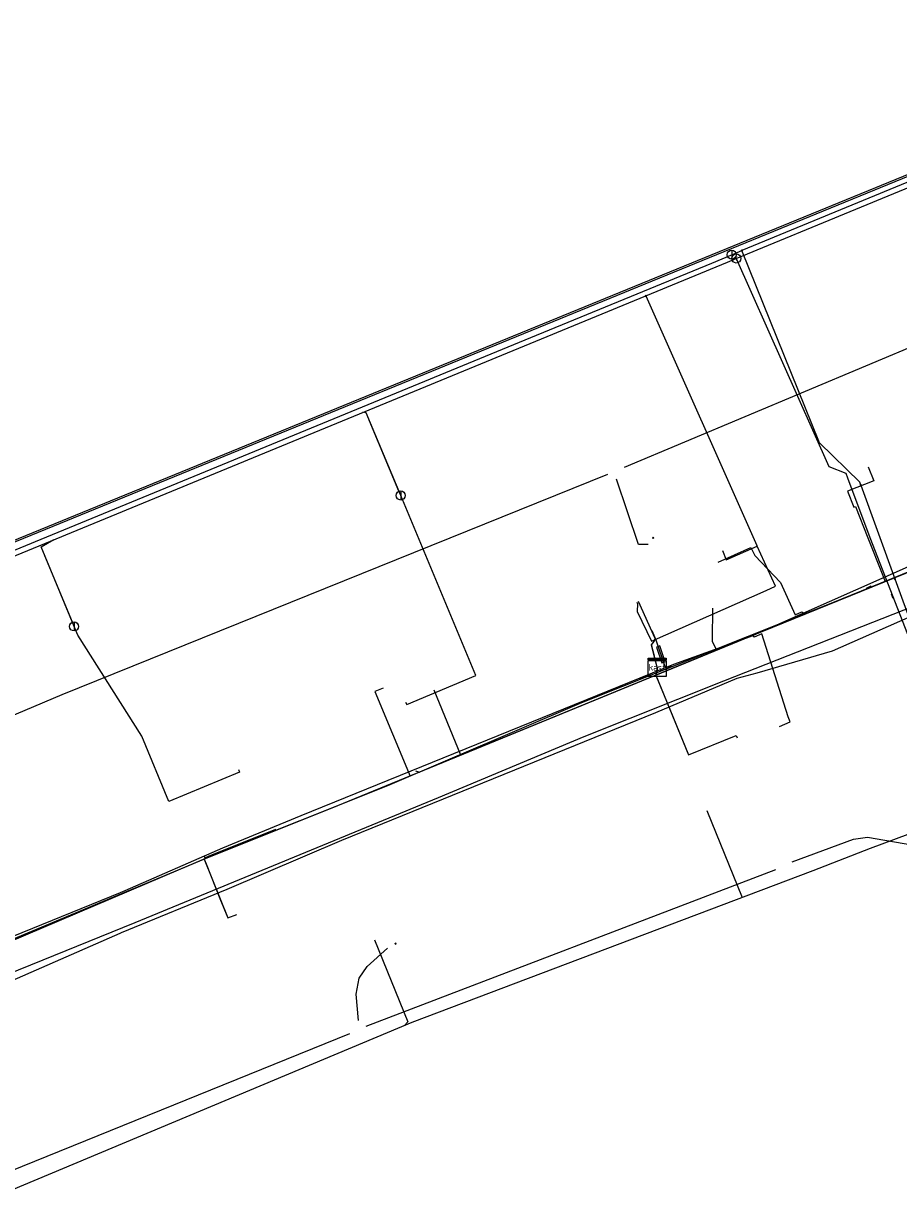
# Model space of a CAD drawing. Extents: x 102676 to 106538, y 417474 to 420545.
# Tile 108 of 112: x 105489 to 105586, y 419522 to 419653. Entities that reach past the tile are written whole.
import ezdxf
from ezdxf.enums import TextEntityAlignment as Align
from ezdxf.lldxf.tags import DXFTag

# ---------------------------------------------------------------- set-up
doc = ezdxf.new("R2010")
doc.units = 0
doc.layers.get('0').update_dxf_attribs({"lineweight": 25})
for name, color, linetype, lineweight in [('B-WE-KL-DATA_COAXKABEL_17_ZIGGO BV-G', 90, 'KL-DATA-N', 25), ('B-WE-KL-DATA_COAXKABEL_7_ZIGGO BV-G', 90, 'KL-DATA-N', 25), ('B-WE-KL-DATA_DUCT_ZIGGO BV-G', 90, 'Continuous', 25), ('B-WE-KL-DATA_HULPSTUK_ZIGGO BV-S @ 0.5', 90, 'Continuous', 25), ('B-WE-KL-DATA_KABELBED_KPN BV-G', 90, 'Continuous', 25), ('B-WE-KL-DATA_KABELBED_ZIGGO BV-G', 90, 'Continuous', 25), ('B-WE-KL-DATA_MANTELBUIS_75_ZIGGO BV-G', 90, 'Continuous', 25), ('B-WE-KL-ET_LS_400 V_STEDIN NETBEHEER BV-G', 190, 'KL-LS-N', 25), ('B-WE-KL-ET_LS_MANTELBUIS_400_STEDIN NETBEHEER BV-G', 190, 'Continuous', 25), ('B-WE-KL-ET_MS_13 KV_STEDIN NETBEHEER BV-G', 130, 'KL-MS-N', 25), ('B-WE-KL-ET_MS_6 KV_STEDIN NETBEHEER BV-G', 130, 'KL-MS-N', 25), ('B-WE-KL-GAS_LD_HULPSTUK_STEDIN NETBEHEER BV-S @ 0.5', 50, 'Continuous', 25), ('B-WE-KL-GAS_LD_MANTELBUIS_STEDIN NETBEHEER BV-G', 50, 'Continuous', 25), ('B-WE-KL-GAS_LD_POLYETHYLEEN PE_200_0.1 BAR_STEDIN NETBEHEER BV-G', 50, 'KL-GAS-LD-N', 25), ('B-WE-KL-GAS_LD_POLYETHYLEEN PE_25_0.1 BAR_STEDIN NETBEHEER BV-G', 50, 'KL-GAS-LD-N', 25), ('B-WE-KL-GAS_LD_POLYETHYLEEN PE_32_0.1 BAR_STEDIN NETBEHEER BV-G', 50, 'KL-GAS-LD-N', 25), ('B-WE-KL-GAS_LD_POLYVINYLCHLORIDE PVC_110_0.1 BAR_STEDIN NETBEHEER BV-G', 50, 'KL-GAS-LD-N', 25), ('B-WE-KL-GAS_LD_POLYVINYLCHLORIDE PVC_200_0.1 BAR_STEDIN NETBEHEER BV-G', 50, 'KL-GAS-LD-N', 25), ('B-WE-KL-GAS_LD_POLYVINYLCHLORIDE PVC_32_0.1 BAR_STEDIN NETBEHEER BV-G', 50, 'KL-GAS-LD-N', 25), ('B-WE-KL-GAS_LD_POLYVINYLCHLORIDE PVC_40_0.1 BAR_STEDIN NETBEHEER BV-G', 50, 'KL-GAS-LD-N', 25), ('B-WE-KL-GAS_LD_POLYVINYLCHLORIDE PVC_63_0.1 BAR_STEDIN NETBEHEER BV-G', 50, 'KL-GAS-LD-N', 25), ('B-WE-KL-GAS_LD_STAAL_219_0.1 BAR_STEDIN NETBEHEER BV-G', 50, 'KL-GAS-LD-N', 25), ('B-WE-KL-OVERIG_HULPSTUK_STADSBEHEER GEMEENTE DORDRECHT-S @ 0.5', 8, 'Continuous', 25), ('B-WE-KL-WATER_HPE_200_EVIDES INFRA-G', 170, 'KL-WATER-N', 25), ('B-WE-KL-WATER_HULPSTUK_EVIDES INFRA-S @ 0.5', 170, 'Continuous', 25), ('B-WE-KL-WATER_POLYVINYLCHLORIDE PVC_110_EVIDES INFRA-G', 170, 'KL-WATER-N', 25), ('B-WE-KL-WATER_POLYVINYLCHLORIDE PVC_200_EVIDES INFRA-G', 170, 'KL-WATER-N', 25), ('B-WE-KL-WATER_STAAL_219_EVIDES INFRA-G', 170, 'KL-WATER-N', 25), ('B-WE-RI-DRUK_HIGH DENSITY POLYETHYLENE HDPE_50_STADSBEHEER GEMEENTE DORDRECHT-G', 210, 'RI-PERS', 25), ('B-WE-RI-DRUK_HIGH DENSITY POLYETHYLENE HDPE_63_STADSBEHEER GEMEENTE DORDRECHT-G', 210, 'RI-PERS', 25)]:
    doc.layers.add(name, color=color, linetype=linetype, lineweight=lineweight)
doc.styles.add('NLCS-ISO', font='NLCS-ISO.ttf')
doc.styles.get("Standard").update_dxf_attribs({"font": 'arial.ttf'})
tags = doc.linetypes.add('KL-DATA-N', pattern='A,4,-1,[101,NLCS.shx,S=0.5,R=0,X=0,Y=0],-1,4,-1,["D",Standard,S=1,R=0,X=-0.25,Y=-0.5],-1.5', length=12.5).pattern_tags.tags
tags[18] = DXFTag(74, 10)
tags = doc.linetypes.add('KL-GAS-LD-N', pattern='A,4,-1,[69,NLCS.shx,S=0.5,R=0,X=0,Y=0],-1,4,-1,["L",Standard,S=1,R=0,X=0.25,Y=-0.5],-2', length=13).pattern_tags.tags
tags[18] = DXFTag(74, 10)
tags = doc.linetypes.add('KL-LS-N', pattern='A,4,-1,[103,NLCS.shx,S=0.75,R=0,X=0,Y=0],-1,4,-1,["L",Standard,S=1,R=0,X=0,Y=-0.5],-2', length=13).pattern_tags.tags
tags[18] = DXFTag(74, 10)
tags = doc.linetypes.add('KL-MS-N', pattern='A,4,-1,[103,NLCS.shx,S=0.75,R=0,X=0,Y=0],-1,4,-1,["M",Standard,S=1,R=0,X=0,Y=-0.5],-2', length=13).pattern_tags.tags
tags[18] = DXFTag(74, 10)
doc.linetypes.add('KL-WATER-N', pattern='A,7,-0.5,[168,NLCS.shx,S=0.75,R=0,X=0.75,Y=0],-2', length=9.5)
tags = doc.linetypes.add('RI-PERS', pattern='A,7,-2,["P",Standard,S=1.8,R=0,X=-0.5,Y=-0.9],-2,7,-2,[102,NLCS.shx,S=1,R=180,X=0,Y=0],-2', length=22).pattern_tags.tags
tags[6] = DXFTag(74, 10)

# ---------------------------------------------------------------- blocks, each defined once
blk = doc.blocks.new('SKL-WTB_HULP_OVERIG-SO')
at = {"color": 0, "linetype": 'ByBlock', "lineweight": 18}
for points in [[(-0.14, 0.14), (0.14, -0.14)], [(0.14, 0.14), (-0.14, -0.14)]]:
    blk.add_lwpolyline(points, dxfattribs=at)
at = {"color": 0, "linetype": 'ByBlock', "lineweight": 18, "style": 'NLCS-ISO', "flags": 1}
for tag, p in [('TYPE', (1.5, 0)), ('OMSCHRIJVING', (1.5, -3)), ('LABEL', (1.5, -1.5))]:
    blk.add_attdef(tag, p, '', height=1, dxfattribs=at)
blk = doc.blocks.new('SKL-WTB_HULP_AFSLUITER-SO')
at = {"color": 0, "linetype": 'ByBlock', "lineweight": 18}
blk.add_lwpolyline([(0, 0.8), (0, -0.8)], dxfattribs=at)
blk.add_circle((0, 0), 1, dxfattribs=at)
at = {"color": 0, "linetype": 'ByBlock', "lineweight": 18, "style": 'NLCS-ISO', "flags": 1}
for tag, p in [('TYPE', (1.5, 0)), ('OMSCHRIJVING', (1.5, -3)), ('LABEL', (1.5, -1.5))]:
    blk.add_attdef(tag, p, '', height=1, dxfattribs=at)
blk = doc.blocks.new('SKL-WTB_HULP_T STUK-SO')
at = {"color": 0, "linetype": 'ByBlock', "lineweight": 18}
blk.add_circle((0, 0), 1, dxfattribs=at)
at = {"color": 0, "linetype": 'ByBlock', "lineweight": -2, "style": 'NLCS-ISO'}
blk.add_text('T', height=1, dxfattribs=at).set_placement((0, 0), align=Align.MIDDLE_CENTER)
at = {"color": 0, "linetype": 'ByBlock', "lineweight": 18, "style": 'NLCS-ISO', "flags": 1}
for tag, p in [('TYPE', (1.5, 0)), ('OMSCHRIJVING', (1.5, -3)), ('LABEL', (1.5, -1.5))]:
    blk.add_attdef(tag, p, '', height=1, dxfattribs=at)
blk = doc.blocks.new('SKL-WTB_HULP_KAST-SO')
at = {"color": 0, "linetype": 'ByBlock', "lineweight": 18}
for points in [[(-2, 2), (2, 2), (2, 1.68), (-2, 1.68)], [(-2, 1.52), (2, 1.52), (2, -2), (-2, -2)]]:
    blk.add_lwpolyline(points, close=True, dxfattribs=at)
at = {"color": 0, "linetype": 'ByBlock', "lineweight": 18, "style": 'NLCS-ISO'}
blk.add_text('kast', height=1.5, dxfattribs=at).set_placement((0, 0), align=Align.MIDDLE_CENTER)
at = {"color": 0, "linetype": 'ByBlock', "lineweight": 18, "style": 'NLCS-ISO', "flags": 1}
for tag, p in [('TYPE', (2.5, 0)), ('OMSCHRIJVING', (2.5, -3)), ('LABEL', (2.5, -1.5))]:
    blk.add_attdef(tag, p, '', height=1, dxfattribs=at)

msp = doc.modelspace()

# ---------------------------------------------------------------- linework, layer by layer
at = {"layer": 'B-WE-KL-DATA_COAXKABEL_17_ZIGGO BV-G', "flags": 128}
for points in [[(105559.387, 419581.761), (105559.413, 419581.451), (105559.357, 419581.187), (105559.241, 419580.896), (105569.661, 419585.174), (105609.257, 419601.232), (105624.732, 419607.294), (105626.186, 419607.881), (105627.726, 419608.9), (105626.811, 419589.856), (105634.116, 419587.737), (105634.295, 419587.669), (105634.479, 419587.618), (105634.677, 419587.582), (105634.884, 419587.566), (105635.112, 419587.571), (105635.37, 419587.608), (105635.585, 419587.664), (105635.966, 419587.83), (105636.244, 419588.015), (105636.476, 419588.23), (105636.703, 419588.521), (105636.926, 419588.981), (105637.002, 419589.275), (105637.037, 419589.603), (105637.044, 419589.713), (105637.04, 419589.835), (105637.012, 419589.992), (105636.945, 419590.179), (105636.866, 419590.319), (105636.787, 419590.421), (105636.69, 419590.489), (105636.591, 419590.576), (105636.466, 419590.724), (105636.352, 419590.93), (105636.287, 419591.139), (105636.265, 419591.361), (105636.277, 419591.443), (105636.266, 419591.543), (105636.223, 419591.646), (105636.144, 419591.735), (105636.07, 419591.781), (105635.987, 419591.846), (105635.889, 419591.947), (105635.794, 419592.09), (105635.733, 419592.235), (105635.693, 419592.451), (105635.7, 419592.622), (105637.163, 419604.348), (105637.281, 419604.961), (105637.46, 419605.537), (105637.727, 419606.149), (105637.961, 419606.563), (105638.289, 419607.035), (105638.686, 419607.495), (105639.06, 419607.85), (105639.358, 419608.091), (105639.784, 419608.382), (105640.431, 419608.726), (105653.575, 419613.785), (105656.544, 419614.984), (105686.755, 419627.679), (105687.317, 419626.343), (105688.11, 419626.676), (105687.625, 419628.071), (105688.152, 419627.832), (105688.558, 419626.865)], [(105627.714, 419608.641), (105627.726, 419608.9), (105626.186, 419607.881), (105624.732, 419607.294), (105609.257, 419601.232), (105569.661, 419585.174), (105561.345, 419581.759), (105523.215, 419566.118), (105510.405, 419561.024), (105472.342, 419544.874), (105453.503, 419537.156), (105444.025, 419533.319), (105442.893, 419536.119)]]:
    msp.add_lwpolyline(points, dxfattribs=at)
at = {"layer": 'B-WE-KL-DATA_COAXKABEL_7_ZIGGO BV-G', "flags": 128}
for points in [[(105622.993, 419611.821), (105623.185, 419611.895), (105624.918, 419607.369), (105609.257, 419601.232), (105569.661, 419585.174), (105559.241, 419580.896), (105559.357, 419581.187), (105559.413, 419581.451), (105559.387, 419581.761)], [(105613.567, 419585.555), (105613.232, 419585.423), (105613.598, 419584.492), (105617.05, 419585.851), (105613.937, 419593.756), (105614.819, 419594.11), (105611.661, 419602.174), (105609.257, 419601.232), (105569.661, 419585.174), (105559.241, 419580.896), (105559.357, 419581.187), (105559.413, 419581.451), (105559.387, 419581.761)], [(105559.387, 419581.761), (105559.146, 419582.743), (105558.761, 419584.265), (105558.962, 419584.46), (105559.119, 419584.704), (105559.17, 419584.937), (105557.351, 419589.019)], [(105565.484, 419584.638), (105565.965, 419583.656), (105559.241, 419580.896), (105559.357, 419581.187), (105559.413, 419581.451), (105559.387, 419581.761)], [(105559.387, 419581.761), (105559.413, 419581.451), (105559.357, 419581.187), (105559.241, 419580.896), (105523.215, 419566.118), (105510.405, 419561.024), (105509.299, 419560.555), (105511.907, 419554.054), (105512.907, 419554.433)], [(105559.387, 419581.761), (105559.413, 419581.451), (105559.357, 419581.187), (105559.241, 419580.896), (105562.861, 419572.073), (105568.134, 419574.236), (105568.248, 419573.959)]]:
    msp.add_lwpolyline(points, dxfattribs=at)
at = {"layer": 'B-WE-KL-DATA_DUCT_ZIGGO BV-G', "flags": 128}
for points in [[(105582.706, 419596.087), (105584.281, 419592.085)], [(105559.086, 419582.982), (105558.761, 419584.265)], [(105559.285, 419580.788), (105560.866, 419576.936)], [(105509.509, 419560.031), (105511.038, 419556.22)]]:
    msp.add_lwpolyline(points, dxfattribs=at)
at = {"layer": 'B-WE-KL-DATA_KABELBED_KPN BV-G', "flags": 128}
for points in [[(105346.612, 419488.294), (105346.613, 419488.294), (105354.018, 419491.52), (105373.877, 419500), (105374.751, 419500.373), (105386.56, 419505.396), (105402.947, 419512.259), (105448.712, 419530.675), (105464.712, 419536.943), (105500, 419552.359), (105500.163, 419552.431), (105511.84, 419557.237), (105524.541, 419562.664), (105559.255, 419576.754), (105568.235, 419580.547), (105570.473, 419581.142), (105578.785, 419583.577), (105596.765, 419591.496), (105600.422, 419592.426), (105612.241, 419596.61), (105625.156, 419601.684), (105626.445, 419601.607), (105627.657, 419601.534), (105627.699, 419601.532)], [(105596.233, 419596.886), (105569.677, 419585.126), (105561.188, 419582.071), (105519.995, 419565.338), (105511.311, 419561.775), (105500.532, 419557.041), (105500, 419556.824), (105464.163, 419542.263)]]:
    msp.add_lwpolyline(points, dxfattribs=at)
at = {"layer": 'B-WE-KL-DATA_KABELBED_ZIGGO BV-G', "flags": 128}
for points in [[(105582.742, 419603.913), (105583.349, 419602.37), (105580.464, 419601.235), (105581.16, 419599.467), (105581.345, 419599.542), (105582.706, 419596.087)], [(105610.795, 419601.835), (105584.614, 419591.238)], [(105582.706, 419596.087), (105584.281, 419592.085)], [(105584.614, 419591.238), (105565.965, 419583.656)], [(105584.281, 419592.085), (105584.614, 419591.238)], [(105558.761, 419584.265), (105559.119, 419584.704), (105559.17, 419584.937), (105557.351, 419589.019)], [(105565.517, 419588.297), (105565.486, 419584.855)], [(105565.486, 419584.855), (105565.484, 419584.638)], [(105565.484, 419584.638), (105565.965, 419583.656)], [(105559.086, 419582.982), (105558.761, 419584.265)], [(105565.965, 419583.656), (105559.241, 419580.896)], [(105559.387, 419581.761), (105559.086, 419582.982)], [(105559.387, 419581.761), (105559.413, 419581.451), (105559.241, 419580.896)], [(105559.241, 419580.896), (105537.682, 419572.053)], [(105559.241, 419580.896), (105559.285, 419580.788)], [(105559.285, 419580.788), (105560.866, 419576.936)], [(105537.682, 419572.053), (105534.737, 419579.233)], [(105560.866, 419576.936), (105562.785, 419572.258)], [(105562.785, 419572.258), (105562.861, 419572.073), (105568.134, 419574.236), (105568.248, 419573.959)], [(105537.682, 419572.053), (105523.215, 419566.118), (105509.299, 419560.555)], [(105509.299, 419560.555), (105468.315, 419543.224)], [(105509.299, 419560.555), (105509.509, 419560.031)], [(105509.509, 419560.031), (105511.038, 419556.22)], [(105511.038, 419556.22), (105511.907, 419554.054), (105512.907, 419554.433)]]:
    msp.add_lwpolyline(points, dxfattribs=at)
at = {"layer": 'B-WE-KL-DATA_MANTELBUIS_75_ZIGGO BV-G', "flags": 128}
for points in [[(105582.706, 419596.087), (105584.281, 419592.085)], [(105559.086, 419582.982), (105558.761, 419584.265)], [(105559.285, 419580.788), (105560.866, 419576.936)], [(105509.509, 419560.031), (105511.038, 419556.22)]]:
    msp.add_lwpolyline(points, dxfattribs=at)
at = {"layer": 'B-WE-KL-ET_LS_400 V_STEDIN NETBEHEER BV-G', "flags": 128}
for points in [[(105603.261, 419598.837), (105578.6, 419588.808), (105551.017, 419577.849), (105529.582, 419568.651), (105510.374, 419560.995), (105465.949, 419542.414), (105453.587, 419537.027), (105447.097, 419534.387), (105440.69, 419531.772), (105413.803, 419520.654), (105400.063, 419515.218), (105391.869, 419511.816), (105369.506, 419502.52), (105359.473, 419498.381), (105352.484, 419495.446), (105302.499, 419474.671), (105292.18, 419470.605), (105281.957, 419466.412), (105279.43, 419465.492), (105269.47, 419462.104), (105258.756, 419460.15), (105236.7, 419456.341), (105227.173, 419454.7)], [(105566.127, 419593.38), (105569.773, 419595.024), (105570.184, 419594.112), (105573.056, 419591.146), (105574.669, 419587.568), (105575.406, 419587.9), (105575.722, 419587.664)], [(105583.078, 419590.63), (105583.04, 419590.722), (105582.51, 419590.47)], [(105558.792, 419585.82), (105559.246, 419584.813), (105560.296, 419581.751), (105561.116, 419581.883), (105561.123, 419581.864)], [(105572.917, 419575.227), (105574.119, 419575.721), (105573.892, 419576.276), (105570.987, 419585.46), (105570.136, 419585.111), (105569.851, 419585.332)], [(105557.42, 419580.48), (105557.866, 419580.68)], [(105558.605, 419580.864), (105558.561, 419580.954), (105557.866, 419580.68)], [(105529.086, 419579.472), (105528.163, 419579.087), (105532.077, 419569.722)], [(105532.68, 419570.31), (105533.117, 419570.168)], [(105517.225, 419563.726), (105517.189, 419563.819), (105509.639, 419560.81)], [(105509.3, 419560.92), (105509.378, 419560.706), (105509.639, 419560.81)]]:
    msp.add_lwpolyline(points, dxfattribs=at)
at = {"layer": 'B-WE-KL-ET_LS_MANTELBUIS_400_STEDIN NETBEHEER BV-G', "flags": 128}
msp.add_lwpolyline([(105559.316, 419583.991), (105559.913, 419582.253), (105560.291, 419582.383), (105559.694, 419584.121), (105559.316, 419583.991)], dxfattribs=at)
at = {"layer": 'B-WE-KL-ET_MS_13 KV_STEDIN NETBEHEER BV-G', "flags": 128}
for points in [[(105252.868, 419484.064), (105256.265, 419484.48), (105254.448, 419498.381), (105256.266, 419500.237), (105261.171, 419502.389), (105284.284, 419512.155), (105416.068, 419566.271), (105621.057, 419650.12), (105621.32, 419652.825)], [(105621.529, 419652.908), (105621.244, 419649.981), (105456.935, 419582.771), (105316.941, 419525.349), (105261.227, 419502.25), (105256.353, 419500.111), (105254.606, 419498.328), (105256.433, 419484.35), (105253.785, 419484.02)]]:
    msp.add_lwpolyline(points, dxfattribs=at)
at = {"layer": 'B-WE-KL-ET_MS_6 KV_STEDIN NETBEHEER BV-G', "flags": 128}
msp.add_lwpolyline([(105097.964, 419430.032), (105099.111, 419430.194), (105134.169, 419435.816), (105163.204, 419440.306), (105172.892, 419441.874), (105181.915, 419443.678), (105196.462, 419445.978), (105212.031, 419448.552), (105233.277, 419452.174), (105245.844, 419454.368), (105259.904, 419456.72), (105262.103, 419457.121), (105264.289, 419457.581), (105266.461, 419458.101), (105268.618, 419458.68), (105270.757, 419459.318), (105272.876, 419460.014), (105274.975, 419460.767), (105311.277, 419474.925), (105329.772, 419482.937), (105390.278, 419508.48), (105392.628, 419509.388), (105437.408, 419527.294), (105466.994, 419539.498), (105501.681, 419553.546), (105535.198, 419567.386), (105551.328, 419574.13), (105566.786, 419580.268), (105596.065, 419591.806), (105611.746, 419597.739), (105622.305, 419602.021), (105620.801, 419605.973), (105625.609, 419607.804)], dxfattribs=at)
at = {"layer": 'B-WE-KL-GAS_LD_MANTELBUIS_STEDIN NETBEHEER BV-G', "flags": 128}
for points in [[(105530.843, 419601.216), (105527.56, 419609.075)], [(105494.723, 419586.74), (105491.693, 419594.083)], [(105585.285, 419589.867), (105585.454, 419589.418)]]:
    msp.add_lwpolyline(points, dxfattribs=at)
at = {"layer": 'B-WE-KL-GAS_LD_POLYETHYLEEN PE_200_0.1 BAR_STEDIN NETBEHEER BV-G', "flags": 128}
msp.add_lwpolyline([(105568.144, 419626.954), (105578.39, 419603.962), (105580.259, 419603.215), (105580.459, 419602.725)], dxfattribs=at)
at = {"layer": 'B-WE-KL-GAS_LD_POLYETHYLEEN PE_25_0.1 BAR_STEDIN NETBEHEER BV-G', "flags": 128}
msp.add_lwpolyline([(105564.885, 419565.945), (105568.808, 419556.328)], dxfattribs=at)
at = {"layer": 'B-WE-KL-GAS_LD_POLYETHYLEEN PE_32_0.1 BAR_STEDIN NETBEHEER BV-G', "flags": 128}
for points in [[(105531.036, 419600.755), (105527.219, 419609.889), (105526.864, 419609.959)], [(105531.58, 419577.914), (105531.695, 419577.637), (105539.358, 419580.839), (105531.036, 419600.755)], [(105494.914, 419586.277), (105491.277, 419595.092), (105492.677, 419595.884)], [(105513.093, 419570.453), (105513.208, 419570.176), (105505.378, 419566.945), (105502.401, 419574.161), (105495.318, 419585.298), (105494.914, 419586.277)]]:
    msp.add_lwpolyline(points, dxfattribs=at)
at = {"layer": 'B-WE-KL-GAS_LD_POLYVINYLCHLORIDE PVC_110_0.1 BAR_STEDIN NETBEHEER BV-G', "flags": 128}
for points in [[(105558.136, 419622.833), (105567.161, 419626.549)], [(105449.486, 419578.102), (105558.136, 419622.833)], [(105306.904, 419449.853), (105373.521, 419476.937), (105427.058, 419499.994), (105448.331, 419509.235), (105465.92, 419514.755), (105532.284, 419542.534), (105576.636, 419559.285), (105582.999, 419561.761), (105588.447, 419563.788), (105590.445, 419564.565)]]:
    msp.add_lwpolyline(points, dxfattribs=at)
at = {"layer": 'B-WE-KL-GAS_LD_POLYVINYLCHLORIDE PVC_200_0.1 BAR_STEDIN NETBEHEER BV-G', "flags": 128}
for points in [[(105568.144, 419626.954), (105594.596, 419637.844)], [(105567.161, 419626.549), (105568.144, 419626.954)]]:
    msp.add_lwpolyline(points, dxfattribs=at)
at = {"layer": 'B-WE-KL-GAS_LD_POLYVINYLCHLORIDE PVC_32_0.1 BAR_STEDIN NETBEHEER BV-G', "flags": 128}
for points in [[(105566.634, 419594.658), (105567.044, 419593.626), (105570.464, 419595.167)], [(105528.139, 419551.642), (105531.83, 419542.561), (105531.444, 419542.182)]]:
    msp.add_lwpolyline(points, dxfattribs=at)
at = {"layer": 'B-WE-KL-GAS_LD_POLYVINYLCHLORIDE PVC_40_0.1 BAR_STEDIN NETBEHEER BV-G', "flags": 128}
for points in [[(105557.164, 419588.948), (105557.226, 419588.785), (105557.189, 419587.919), (105558.776, 419584.649), (105571.459, 419590.235), (105572.469, 419590.717), (105570.464, 419595.167)], [(105570.464, 419595.167), (105570.438, 419595.225)]]:
    msp.add_lwpolyline(points, dxfattribs=at)
at = {"layer": 'B-WE-KL-GAS_LD_POLYVINYLCHLORIDE PVC_63_0.1 BAR_STEDIN NETBEHEER BV-G', "flags": 128}
msp.add_lwpolyline([(105558.136, 419622.833), (105570.438, 419595.225)], dxfattribs=at)
at = {"layer": 'B-WE-KL-GAS_LD_STAAL_219_0.1 BAR_STEDIN NETBEHEER BV-G', "flags": 128}
msp.add_lwpolyline([(105580.459, 419602.725), (105582.905, 419596.13), (105589.029, 419580.401), (105594.053, 419565.819)], dxfattribs=at)
at = {"layer": 'B-WE-KL-WATER_HPE_200_EVIDES INFRA-G', "flags": 128}
msp.add_lwpolyline([(105581.916, 419601.901), (105581.799, 419602.222), (105577.355, 419606.586), (105568.76, 419627.832)], dxfattribs=at)
at = {"layer": 'B-WE-KL-WATER_POLYVINYLCHLORIDE PVC_110_EVIDES INFRA-G', "flags": 128}
for points in [[(105567.65, 419627.375), (105568.76, 419627.832)], [(105280.061, 419508.384), (105286.539, 419511.595), (105289.686, 419513.106), (105298.764, 419516.92), (105398.483, 419557.727), (105457.745, 419582.148), (105545.443, 419618.236), (105565.447, 419626.442), (105567.741, 419627.412)]]:
    msp.add_lwpolyline(points, dxfattribs=at)
at = {"layer": 'B-WE-KL-WATER_POLYVINYLCHLORIDE PVC_200_EVIDES INFRA-G', "flags": 128}
for points in [[(105621.302, 419652.818), (105620.979, 419649.321), (105599.406, 419640.443), (105587.632, 419635.603), (105568.76, 419627.832)], [(105585.687, 419591.553), (105589.604, 419580.805), (105595.051, 419561.602), (105587.451, 419537.306), (105611.18, 419530.918), (105619.577, 419528.665), (105620.017, 419528.538), (105620.204, 419528.164), (105618.864, 419522.863)]]:
    msp.add_lwpolyline(points, dxfattribs=at)
at = {"layer": 'B-WE-KL-WATER_STAAL_219_EVIDES INFRA-G', "flags": 128}
msp.add_lwpolyline([(105581.916, 419601.901), (105585.687, 419591.553)], dxfattribs=at)
at = {"layer": 'B-WE-RI-DRUK_HIGH DENSITY POLYETHYLENE HDPE_50_STADSBEHEER GEMEENTE DORDRECHT-G', "flags": 128}
for points in [[(105558.396, 419595.326), (105557.329, 419595.326), (105554.913, 419602.578)], [(105526.367, 419542.713), (105526.111, 419545.647), (105526.439, 419547.393), (105527.311, 419548.703), (105529.581, 419550.722)]]:
    msp.add_lwpolyline(points, dxfattribs=at)
at = {"layer": 'B-WE-RI-DRUK_HIGH DENSITY POLYETHYLENE HDPE_63_STADSBEHEER GEMEENTE DORDRECHT-G', "flags": 128}
for points in [[(105555.779, 419603.897), (105595.804, 419620.701)], [(105452.679, 419561.377), (105475.27, 419571.008), (105493.58, 419578.771), (105553.936, 419603.12)], [(105574.333, 419560.244), (105581.129, 419562.779), (105582.656, 419562.998), (105587.563, 419562.125), (105597.596, 419557.65), (105602.286, 419558.305), (105609.478, 419555.907)], [(105527.22, 419542.098), (105572.513, 419559.412)], [(105454.343, 419512.51), (105525.406, 419541.299)]]:
    msp.add_lwpolyline(points, dxfattribs=at)

# ---------------------------------------------------------------- block references
at = {"layer": 'B-WE-KL-DATA_HULPSTUK_ZIGGO BV-S @ 0.5', "xscale": 0.5, "yscale": 0.5, "zscale": 0.5}
msp.add_blockref('SKL-WTB_HULP_KAST-SO', (105559.387, 419581.761), dxfattribs=at)
at = {"layer": 'B-WE-KL-GAS_LD_HULPSTUK_STEDIN NETBEHEER BV-S @ 0.5', "xscale": 0.5, "yscale": 0.5, "zscale": 0.5}
for name, p in [('SKL-WTB_HULP_T STUK-SO', (105568.144, 419626.954)), ('SKL-WTB_HULP_OVERIG-SO', (105558.136, 419622.833)), ('SKL-WTB_HULP_AFSLUITER-SO', (105531.036, 419600.755)), ('SKL-WTB_HULP_AFSLUITER-SO', (105494.914, 419586.277))]:
    msp.add_blockref(name, p, dxfattribs=at)
at = {"layer": 'B-WE-KL-OVERIG_HULPSTUK_STADSBEHEER GEMEENTE DORDRECHT-S @ 0.5', "xscale": 0.5, "yscale": 0.5, "zscale": 0.5}
for p in [(105558.953, 419596.076), (105530.452, 419551.212)]:
    msp.add_blockref('SKL-WTB_HULP_OVERIG-SO', p, dxfattribs=at)
at = {"layer": 'B-WE-KL-WATER_HULPSTUK_EVIDES INFRA-S @ 0.5', "xscale": 0.5, "yscale": 0.5, "zscale": 0.5}
for name, p in [('SKL-WTB_HULP_AFSLUITER-SO', (105567.65, 419627.375)), ('SKL-WTB_HULP_OVERIG-SO', (105568.76, 419627.832)), ('SKL-WTB_HULP_OVERIG-SO', (105581.916, 419601.901)), ('SKL-WTB_HULP_OVERIG-SO', (105585.687, 419591.553))]:
    msp.add_blockref(name, p, dxfattribs=at)

doc.saveas('drawing.dxf')
